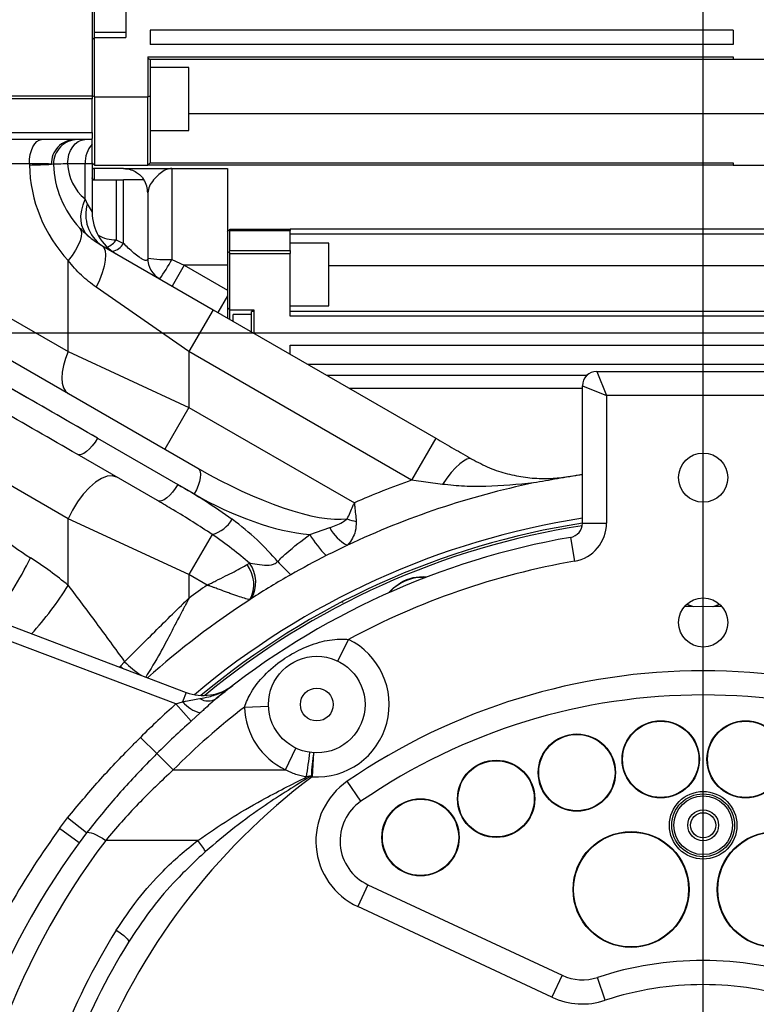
# Model space of a CAD drawing. Header units: millimetres. Extents: x -1 to 10933, y 0 to 7722.
# Tile 27 of 122: x 3507 to 3660, y 3539 to 3743. Entities that reach past the tile are written whole.
import ezdxf

# ---------------------------------------------------------------- set-up
doc = ezdxf.new("R2010")
doc.units = ezdxf.units.MM
doc.header["$LTSCALE"] = 13
doc.header["$PDSIZE"] = -1
doc.dimstyles.new('efort-st-1', dxfattribs={"dimtxt": 100, "dimasz": 100, "dimexe": 1.25, "dimexo": 0.625, "dimtad": 1, "dimdec": 0, "dimdsep": 46, "dimtxsty": 'Standard', "dimcen": 2.5, "dimclrd": 3, "dimclre": 3, "dimadec": 0, "dimazin": 0, "dimtfac": 1, "dimtmove": 0, "dimatfit": 3, "dimfxl": 1, "dimarcsym": 0})

# ---------------------------------------------------------------- blocks, each defined once
blk = doc.blocks.new('SW_CENTERMARKSYMBOL_1')
at = {"color": 0, "linetype": 'Continuous', "lineweight": 18}
for p, q in [((0, 5), (0, 67.5)), ((0, 0), (0, 2.5)), ((-5, 0), (-67.5, 0)), ((0, 0), (-2.5, 0)), ((0, 0), (0, -2.5)), ((0, 0), (2.5, 0)), ((5, 0), (67.5, 0)), ((0, -5), (0, -67.5))]:
    blk.add_line(p, q, dxfattribs=at)
blk = doc.blocks.new('*D141')
at = {"color": 3, "lineweight": -2}
for p, q in [((3648.18, 5105.23), (671.21, 5105.23)), ((672.46, 5005.23), (672.46, 1623.93)), ((3576.39, 1523.93), (671.21, 1523.93))]:
    blk.add_line(p, q, dxfattribs=at)
at = {"color": 3}
for points in [[(689.13, 5005.23), (655.8, 5005.23), (672.46, 5105.23)], [(655.8, 1623.93), (689.13, 1623.93), (672.46, 1523.93)]]:
    blk.add_solid(points, dxfattribs=at)
at = {"layer": 'Defpoints', "color": 0}
for p in [(3648.81, 5105.23), (672.46, 1523.93), (3577.02, 1523.93)]:
    blk.add_point(p, dxfattribs=at)
at = {"color": 0, "insert": (621.84, 3343.53), "char_height": 100, "attachment_point": 5, "rotation": 90}
blk.add_mtext('3581', dxfattribs=at)
blk = doc.blocks.new('*D142')
at = {"color": 3, "lineweight": -2}
for p, q in [((3648.18, 5105.23), (470.47, 5105.23)), ((471.72, 892.9), (471.72, 5005.23)), ((2387.63, 792.9), (470.47, 792.9))]:
    blk.add_line(p, q, dxfattribs=at)
at = {"color": 3}
for points in [[(488.39, 5005.23), (455.06, 5005.23), (471.72, 5105.23)], [(455.06, 892.9), (488.39, 892.9), (471.72, 792.9)]]:
    blk.add_solid(points, dxfattribs=at)
at = {"layer": 'Defpoints', "color": 0}
for p in [(471.72, 5105.23), (3648.81, 5105.23), (2388.26, 792.9)]:
    blk.add_point(p, dxfattribs=at)
at = {"color": 0, "insert": (421.1, 2938.83), "char_height": 100, "attachment_point": 5, "rotation": 90}
blk.add_mtext('4312', dxfattribs=at)
blk = doc.blocks.new('*D147')
at = {"color": 3, "lineweight": -2}
for p, q in [((5389.67, 3777.93), (5389.67, 4090.22)), ((3303.02, 3677.93), (5390.92, 3677.93)), ((5389.67, 3477.93), (5389.67, 3677.93)), ((3649.43, 3477.93), (5390.92, 3477.93)), ((5389.67, 3377.93), (5389.67, 3277.93))]:
    blk.add_line(p, q, dxfattribs=at)
at = {"color": 3}
for points in [[(5373.01, 3777.93), (5406.34, 3777.93), (5389.67, 3677.93)], [(5406.34, 3377.93), (5373.01, 3377.93), (5389.67, 3477.93)]]:
    blk.add_solid(points, dxfattribs=at)
at = {"layer": 'Defpoints', "color": 0}
for p in [(3302.4, 3677.93), (5389.67, 3677.93), (3648.81, 3477.93)]:
    blk.add_point(p, dxfattribs=at)
at = {"color": 0, "insert": (5339.05, 3989.59), "char_height": 100, "attachment_point": 5, "rotation": 90}
blk.add_mtext('200', dxfattribs=at)
blk = doc.blocks.new('*D148')
at = {"color": 3, "lineweight": -2}
for p, q in [((4973.73, 3947.93), (4973.73, 4248.79)), ((3522.93, 3847.93), (4974.98, 3847.93)), ((4973.73, 3677.93), (4973.73, 3847.93)), ((3303.02, 3677.93), (4974.98, 3677.93)), ((4973.73, 3577.93), (4973.73, 3477.93))]:
    blk.add_line(p, q, dxfattribs=at)
at = {"color": 3}
for points in [[(4957.07, 3947.93), (4990.4, 3947.93), (4973.73, 3847.93)], [(4990.4, 3577.93), (4957.07, 3577.93), (4973.73, 3677.93)]]:
    blk.add_solid(points, dxfattribs=at)
at = {"layer": 'Defpoints', "color": 0}
for p in [(3522.31, 3847.93), (4973.73, 3847.93), (3302.4, 3677.93)]:
    blk.add_point(p, dxfattribs=at)
at = {"color": 0, "insert": (4923.11, 4152.64), "char_height": 100, "attachment_point": 5, "rotation": 90}
blk.add_mtext('170', dxfattribs=at)
blk = doc.blocks.new('*D152')
at = {"color": 3, "lineweight": -2}
for p, q in [((3648.81, 3478.56), (3648.81, 4261.68)), ((3853.81, 4260.43), (3748.81, 4260.43)), ((3953.81, 1527.38), (3953.81, 4261.68))]:
    blk.add_line(p, q, dxfattribs=at)
at = {"color": 3}
for points in [[(3748.81, 4277.1), (3748.81, 4243.77), (3648.81, 4260.43)], [(3853.81, 4243.77), (3853.81, 4277.1), (3953.81, 4260.43)]]:
    blk.add_solid(points, dxfattribs=at)
at = {"layer": 'Defpoints', "color": 0}
for p in [(3648.81, 4260.43), (3648.81, 3477.93), (3953.81, 1526.76)]:
    blk.add_point(p, dxfattribs=at)
at = {"color": 0, "insert": (3801.31, 4311.06), "char_height": 100, "attachment_point": 5}
blk.add_mtext('305', dxfattribs=at)
blk = doc.blocks.new('*D153')
at = {"color": 3, "lineweight": -2}
for p, q in [((2033.81, 3678.56), (2033.81, 4263.65)), ((3548.81, 4262.4), (2133.81, 4262.4)), ((3648.81, 3478.56), (3648.81, 4263.65))]:
    blk.add_line(p, q, dxfattribs=at)
at = {"color": 3}
for points in [[(2133.81, 4279.07), (2133.81, 4245.73), (2033.81, 4262.4)], [(3548.81, 4245.73), (3548.81, 4279.07), (3648.81, 4262.4)]]:
    blk.add_solid(points, dxfattribs=at)
at = {"layer": 'Defpoints', "color": 0}
for p in [(2033.81, 4262.4), (2033.81, 3677.93), (3648.81, 3477.93)]:
    blk.add_point(p, dxfattribs=at)
at = {"color": 0, "insert": (2841.31, 4313.03), "char_height": 100, "attachment_point": 5}
blk.add_mtext('1615', dxfattribs=at)

msp = doc.modelspace()

# ---------------------------------------------------------------- linework, layer by layer
at = {"color": 7, "linetype": 'Continuous', "lineweight": 25}
for p, q in [((3522.31, 3833.26), (3522.31, 3726.93)), ((3522.81, 3740.11), (3522.81, 3750.11)), ((3529.31, 3751.11), (3529.31, 3739.11)), ((3529.31, 3740.11), (3522.81, 3740.11)), ((3655.01, 3740.61), (3534.31, 3740.61)), ((3534.31, 3740.61), (3534.31, 3737.61)), ((3655.01, 3740.61), (3655.01, 3737.61)), ((3522.81, 3739.11), (3522.31, 3738.61)), ((3522.81, 3726.81), (3522.81, 3739.11)), ((3522.81, 3739.11), (3529.31, 3739.11)), ((3655.01, 3737.61), (3534.31, 3737.61)), ((3533.81, 3735.11), (3533.81, 3726.81)), ((3533.81, 3735.11), (3655.01, 3735.11)), ((3534.31, 3734.61), (3534.31, 3726.98)), ((3534.31, 3734.61), (3655.01, 3734.61)), ((3655.01, 3735.11), (3655.01, 3734.61)), ((3655.01, 3734.61), (3665.01, 3734.61)), ((3542.31, 3732.85), (3534.31, 3732.85)), ((3542.31, 3726.38), (3542.31, 3732.85)), ((3522.31, 3726.93), (3423.81, 3726.93)), ((3522.31, 3726.35), (3502.66, 3726.35)), ((3522.81, 3726.81), (3522.31, 3726.98)), ((3522.31, 3726.93), (3522.31, 3726.35)), ((3522.31, 3719.4), (3522.31, 3726.35)), ((3522.81, 3726.81), (3533.81, 3726.81)), ((3533.81, 3726.81), (3534.31, 3726.98)), ((3534.31, 3726.98), (3534.31, 3713.11)), ((3542.31, 3719.85), (3542.31, 3726.38)), ((3534.31, 3719.85), (3542.31, 3719.85)), ((3505.31, 3719.4), (3522.31, 3719.4)), ((3522.31, 3717.93), (3505.31, 3717.93)), ((3522.31, 3719.4), (3522.31, 3718.19)), ((3522.31, 3713.11), (3522.31, 3718.19)), ((3509.31, 3712.93), (3502.81, 3712.93)), ((3514.31, 3712.8), (3513.89, 3712.85)), ((3520.85, 3712.93), (3517.24, 3712.93)), ((3520.85, 3705.63), (3520.85, 3712.93)), ((3522.31, 3712.93), (3520.85, 3712.93)), ((3522.81, 3712.61), (3522.31, 3713.11)), ((3522.31, 3712.93), (3522.31, 3709.71)), ((3528.81, 3711.93), (3522.71, 3711.93)), ((3522.81, 3712.61), (3533.81, 3712.61)), ((3533.81, 3712.61), (3534.31, 3713.11)), ((3655.01, 3712.61), (3533.81, 3712.61)), ((3534.31, 3713.11), (3655.01, 3713.11)), ((3538.81, 3711.93), (3538.81, 3693.11)), ((3538.81, 3711.93), (3550.31, 3711.93)), ((3550.31, 3711.93), (3550.31, 3691.93)), ((3655.01, 3713.11), (3655.01, 3712.61)), ((3655.01, 3712.61), (3665.01, 3712.61)), ((3522.31, 3709.71), (3522.31, 3702.93)), ((3527.31, 3709.61), (3527.31, 3697.18)), ((3527.31, 3709.61), (3528.81, 3709.61)), ((3528.81, 3696.43), (3528.81, 3709.61)), ((3520.85, 3705.63), (3521.31, 3704.67)), ((3533.81, 3706.93), (3533.81, 3693.41)), ((3521.31, 3704.67), (3522.31, 3702.93)), ((3550.81, 3699.36), (3563.31, 3699.36)), ((3550.81, 3695), (3550.81, 3699.1)), ((3550.81, 3699.1), (3563.31, 3699.1)), ((3563.31, 3699.36), (3563.31, 3699.1)), ((3746.81, 3699.36), (3563.31, 3699.36)), ((3563.31, 3695), (3563.31, 3699.1)), ((3476.81, 3697.45), (3517.36, 3674.03)), ((3527.31, 3697.18), (3528.81, 3696.43)), ((3746.81, 3698.36), (3563.31, 3698.36)), ((3524.31, 3696.01), (3547.36, 3682.69)), ((3571.31, 3696.52), (3563.31, 3696.52)), ((3571.31, 3685.63), (3571.31, 3696.52)), ((3538.81, 3693.11), (3541.36, 3691.93)), ((3550.81, 3695), (3563.31, 3695)), ((3550.81, 3682.66), (3550.81, 3694.32)), ((3550.81, 3694.32), (3563.31, 3694.32)), ((3563.31, 3695), (3563.31, 3694.32)), ((3563.31, 3681.36), (3563.31, 3694.32)), ((3517.36, 3674.03), (3517.36, 3692.87)), ((3541.36, 3691.93), (3538.86, 3687.6)), ((3541.36, 3691.93), (3550.31, 3686.77)), ((3550.31, 3691.93), (3541.36, 3691.93)), ((3550.31, 3691.93), (3550.31, 3686.77)), ((3475.81, 3689.36), (3544.19, 3649.88)), ((3542.36, 3674.03), (3523.15, 3687.35)), ((3550.31, 3685.61), (3548.31, 3682.15)), ((3550.31, 3686.77), (3550.31, 3685.61)), ((3571.31, 3683.52), (3571.31, 3685.63)), ((3523.42, 3656.1), (3475.5, 3683.77)), ((3550.31, 3683.16), (3550.81, 3682.66)), ((3563.31, 3683.52), (3571.31, 3683.52)), ((3547.36, 3682.69), (3542.36, 3674.03)), ((3547.36, 3682.69), (3593.45, 3656.08)), ((3550.81, 3682.66), (3555.81, 3682.66)), ((3555.31, 3681.75), (3551.49, 3681.75)), ((3551.49, 3680.31), (3551.49, 3681.75)), ((3555.31, 3678.11), (3555.31, 3682.36)), ((3555.81, 3682.36), (3555.31, 3682.36)), ((3555.81, 3682.66), (3555.81, 3677.82)), ((3746.81, 3682.36), (3563.31, 3682.36)), ((3746.81, 3681.36), (3563.31, 3681.36)), ((3563.31, 3675.36), (3746.81, 3675.35)), ((3563.31, 3673.49), (3563.31, 3675.36)), ((3517.36, 3674.03), (3542.36, 3662.49)), ((3542.36, 3674.03), (3542.36, 3662.49)), ((3588.45, 3647.42), (3542.36, 3674.03)), ((3746.81, 3671.35), (3566.99, 3671.36)), ((3570.8, 3669.16), (3624.83, 3669.16)), ((3626.81, 3669.93), (3628.81, 3664.93)), ((3626.81, 3669.93), (3670.81, 3669.93)), ((3623.81, 3638.51), (3623.81, 3666.93)), ((3623.81, 3666.93), (3628.81, 3664.93)), ((3623.81, 3666.36), (3575.65, 3666.36)), ((3628.81, 3664.93), (3628.81, 3638.51)), ((3668.81, 3664.93), (3628.81, 3664.93)), ((3517.36, 3639.39), (3476.81, 3662.81)), ((3542.36, 3662.49), (3537.36, 3653.83)), ((3542.36, 3662.49), (3576.6, 3642.72)), ((3523.42, 3656.1), (3540.04, 3646.51)), ((3593.45, 3656.08), (3588.45, 3647.42)), ((3535.81, 3643.18), (3519.19, 3652.77)), ((3543.42, 3644.55), (3540.04, 3646.51)), ((3594.84, 3646.54), (3588.45, 3647.42)), ((3517.36, 3625.61), (3517.36, 3639.39)), ((3542.36, 3627.85), (3517.36, 3639.39)), ((3623.81, 3638.51), (3628.81, 3638.51)), ((3547.17, 3636.17), (3542.36, 3627.85)), ((3567.35, 3636.14), (3571.49, 3637.57)), ((3621.32, 3635.55), (3622.18, 3630.63)), ((3554.37, 3629.93), (3554.89, 3630.21)), ((3546.13, 3625.67), (3542.36, 3627.85)), ((3542.36, 3627.85), (3542.36, 3622.98)), ((3486.66, 3624.31), (3541.79, 3603.45)), ((3574.28, 3622.16), (3573.95, 3622.16)), ((3652.31, 3621.64), (3651.2, 3621.26)), ((3539.65, 3601.05), (3485.6, 3621.51)), ((3573.18, 3609.93), (3575.36, 3614.43)), ((3528.15, 3608.9), (3529.03, 3609.8)), ((3541.79, 3603.45), (3541.04, 3601.47)), ((3539.65, 3601.05), (3541.04, 3601.47)), ((3542.82, 3597.48), (3539.65, 3601.05)), ((3544.7, 3599.19), (3542.82, 3597.48)), ((3553.82, 3600.41), (3558.82, 3600.59)), ((3535.7, 3590.77), (3532.32, 3594.14)), ((3562.34, 3587.4), (3564.5, 3591.91)), ((3535.7, 3590.77), (3539.07, 3587.4)), ((3568.17, 3590.95), (3567.85, 3585.96)), ((3539.07, 3587.4), (3562.34, 3587.4)), ((3567.85, 3585.96), (3567.69, 3586.18)), ((3577.96, 3580.92), (3575.13, 3585.04)), ((3515.58, 3575.27), (3517.23, 3577.46)), ((3521.17, 3574.39), (3517.23, 3577.46)), ((3519.61, 3572.32), (3515.58, 3575.27)), ((3521.17, 3574.39), (3519.61, 3572.32)), ((3544.2, 3572.79), (3525.11, 3572.79)), ((3579.4, 3563.61), (3577.29, 3559.08)), ((3579.4, 3563.61), (3619.6, 3544.87)), ((3617.49, 3540.34), (3577.29, 3559.08)), ((3619.6, 3544.87), (3617.49, 3540.34)), ((3628.51, 3539.68), (3626.95, 3544.43))]:
    msp.add_line(p, q, dxfattribs=at)
at = {"color": 8, "linetype": 'Continuous', "lineweight": 25}
for p, q in [((3542.31, 3723.31), (3665.01, 3723.31)), ((3571.31, 3691.86), (3746.81, 3691.86)), ((3527.94, 3608.69), (3528.15, 3608.9)), ((3528.61, 3608.44), (3528.15, 3608.9))]:
    msp.add_line(p, q, dxfattribs=at)
at = {"color": 7, "linetype": 'Continuous', "lineweight": 25, "flags": 128}
for points in [[(3522.81, 3739.11), (3522.81, 3739.32), (3522.81, 3739.92), (3522.81, 3740.11)], [(3509.31, 3712.93), (3509.36, 3713.91), (3509.5, 3714.85), (3509.73, 3715.71), (3510.04, 3716.47), (3510.42, 3717.09), (3510.85, 3717.55), (3511.32, 3717.84), (3511.81, 3717.93)], [(3517.24, 3712.93), (3517.31, 3713.91), (3517.51, 3714.85), (3517.84, 3715.71), (3518.28, 3716.47), (3518.81, 3717.09), (3519.42, 3717.55), (3520.09, 3717.84), (3520.78, 3717.93)], [(3522.31, 3709.71), (3522.31, 3709.71)], [(3521.53, 3697.94), (3520.94, 3698.55), (3520.49, 3699.29), (3520.18, 3700.15), (3520.02, 3701.12), (3520, 3702.17), (3520.14, 3703.29), (3520.42, 3704.45), (3520.85, 3705.63)], [(3519.68, 3699.69), (3519.97, 3699.21), (3520.09, 3698.59), (3520.04, 3697.85), (3519.82, 3696.99), (3519.43, 3696.05), (3518.88, 3695.03), (3518.19, 3693.96), (3517.36, 3692.87)], [(3524.31, 3696.01), (3524.73, 3695.59), (3525, 3694.93), (3525.1, 3694.04), (3525.03, 3692.95), (3524.79, 3691.7), (3524.39, 3690.33), (3523.84, 3688.86), (3523.15, 3687.35)], [(3550.81, 3680.7), (3550.81, 3680.89), (3550.81, 3681.84), (3550.81, 3682.45), (3550.81, 3682.66)], [(3517.36, 3674.03), (3516.8, 3672.57), (3516.38, 3671.14), (3516.13, 3669.79), (3516.04, 3668.56), (3516.13, 3667.47), (3516.38, 3666.56), (3516.8, 3665.86), (3517.36, 3665.37)], [(3523.42, 3656.1), (3522.9, 3655.28), (3522.33, 3654.52), (3521.74, 3653.87), (3521.15, 3653.33), (3520.57, 3652.95), (3520.04, 3652.72), (3519.58, 3652.66), (3519.19, 3652.77)], [(3600.93, 3651.77), (3600.47, 3651.87), (3599.89, 3651.74), (3599.19, 3651.37), (3598.41, 3650.78), (3597.56, 3649.97), (3596.66, 3648.98), (3595.75, 3647.82), (3594.84, 3646.54)], [(3527.36, 3648.05), (3526.48, 3648.33), (3525.43, 3648.23), (3524.26, 3647.78), (3523, 3646.98), (3521.73, 3645.87), (3520.47, 3644.5), (3519.3, 3642.92), (3518.25, 3641.19), (3517.36, 3639.39)], [(3544.19, 3649.88), (3544.48, 3649.61), (3544.66, 3649.17), (3544.73, 3648.6), (3544.68, 3647.91), (3544.52, 3647.13), (3544.25, 3646.29), (3543.88, 3645.42), (3543.42, 3644.55)], [(3540.04, 3646.51), (3539.52, 3645.68), (3538.95, 3644.93), (3538.36, 3644.27), (3537.76, 3643.74), (3537.19, 3643.35), (3536.66, 3643.13), (3536.19, 3643.07), (3535.81, 3643.18)], [(3583.69, 3624.08), (3584.67, 3625.09), (3586.14, 3626.16)], [(3646.42, 3621.26), (3645.5, 3621.56), (3645.31, 3621.64)], [(3644.91, 3621.22), (3648.37, 3621.28), (3652.71, 3621.22)], [(3521.17, 3574.39), (3521.38, 3574.48), (3521.7, 3574.47), (3522.11, 3574.38), (3522.6, 3574.21), (3523.17, 3573.95), (3523.78, 3573.63), (3524.44, 3573.23), (3525.11, 3572.79)], [(3527.28, 3554.18), (3527.84, 3553.84), (3528.36, 3553.48), (3528.84, 3553.12), (3529.24, 3552.76), (3529.56, 3552.43), (3529.77, 3552.13), (3529.86, 3551.89), (3529.83, 3551.72)]]:
    msp.add_lwpolyline(points, dxfattribs=at)
at = {"color": 8, "linetype": 'Continuous', "lineweight": 25, "flags": 128}
for points in [[(3586.19, 3626.07), (3584.73, 3625.02), (3583.9, 3624.18)], [(3645.39, 3621.72), (3645.54, 3621.65), (3646.8, 3621.26)], [(3650.82, 3621.26), (3650.86, 3621.27), (3652.23, 3621.72)]]:
    msp.add_lwpolyline(points, dxfattribs=at)
at = {"color": 7, "linetype": 'Continuous', "lineweight": 25}
for centre, radius in [((3648.81, 3647.93), 5.1), ((3648.81, 3617.93), 5.1), ((3568.81, 3600.93), 10), ((3568.81, 3600.93), 3.4), ((3640.02, 3589.59), 8), ((3640.02, 3589.59), 7.9), ((3657.6, 3589.59), 8), ((3657.6, 3589.59), 7.9), ((3622.66, 3586.84), 8), ((3622.66, 3586.84), 7.9), ((3605.95, 3581.41), 8), ((3605.95, 3581.41), 7.9), ((3648.81, 3575.93), 7), ((3590.29, 3573.43), 8), ((3590.29, 3573.43), 7.9), ((3648.81, 3575.93), 6.5), ((3648.81, 3575.93), 6.07), ((3648.81, 3575.93), 3.2), ((3648.81, 3575.93), 2.6), ((3633.88, 3562.63), 12), ((3633.88, 3562.63), 11.9), ((3663.74, 3562.63), 12), ((3663.74, 3562.63), 11.9)]:
    msp.add_circle(centre, radius, dxfattribs=at)
at = {"color": 0, "linetype": 'Continuous', "lineweight": 18}
msp.add_arc((3648.81, 2197.93), 2907.3, 30, 170, dxfattribs=at)
at = {"linetype": 'Continuous', "lineweight": 18}
msp.add_arc((4757.32, 2837.93), 1627.34, 22.94049, 195.94049, dxfattribs=at)
at = {"color": 7, "linetype": 'Continuous', "lineweight": 25}
for centre, radius, start, end in [((3518.79, 3713.03), 4.9, 91.278, 182.1587), ((3519.31, 3712.93), 5, 90, 181.5073), ((3526.69, 3713.11), 5.85, 138.5035, 181.7594), ((3522.31, 3712.96), 13, 180.1061, 181.2487), ((3505.09, 3885.41), 172.79, 271.4008, 272.9207), ((3539.31, 3713.33), 30, 181.2487, 222.999), ((3534.31, 3713.33), 20, 181.5073, 222.999), ((3527.23, 3713.33), 10, 182.2612, 230.2864), ((3528.81, 3706.93), 5, 0, 32.4118), ((3528.81, 3702.41), 7.83, 163.2842, 234.8983), ((3532.31, 3702.93), 10, 180.0759, 240), ((3538.81, 3693.41), 5, 180, 240), ((3537.56, 3714.54), 21.46, 259.9255, 273.3273), ((3503.96, 3711.91), 39.59, 324.784, 331.6579), ((3626.81, 3666.93), 3, 90, 180), ((3648.81, 3477.93), 172.5, 101.7404, 115.279), ((3648.81, 3477.93), 179.92, 109.6006, 113.6633), ((3648.81, 3477.93), 163.5, 98.7953, 130.11), ((3648.81, 3477.93), 162.5, 98.8499, 129.7784), ((3648.81, 3477.93), 162, 98.894, 129.5698), ((3545.35, 3642.85), 6.92, 285.3107, 329.5222), ((3579.87, 3652.14), 13.61, 249.6096, 257.7229), ((3620.81, 3638.51), 3, 279.8913, 0), ((3620.81, 3638.51), 8, 279.8913, 0), ((3587.42, 3648.42), 23.54, 211.4718, 225.0141), ((3579.33, 3641.76), 8.89, 208.1088, 241.9286), ((3648.81, 3477.93), 160, 99.8913, 129.052), ((3648.81, 3477.93), 172.5, 115.279, 116.8933), ((3448.7, 3660.99), 67.7, 321.2057, 334.0139), ((3549.16, 3625.86), 6.61, 331.0142, 37.9635), ((3549.51, 3626.27), 6.68, 329.2207, 36.2385), ((3591.86, 3658.77), 42.01, 222.1664, 227.4418), ((3648.81, 3477.93), 172.5, 116.8933, 119.6621), ((3648.81, 3477.93), 155, 99.8913, 118.2849), ((3648.81, 3477.93), 172.5, 119.6621, 122.8487), ((3648.81, 3477.93), 179.92, 124.7996, 126.2732), ((3590.64, 3618.36), 9, 84.4668, 119.987), ((3648.81, 3477.93), 172.5, 122.9669, 131.8226), ((3648.81, 3477.93), 172.5, 122.8487, 122.9669), ((3568.81, 3600.93), 15, 266.3342, 64.0993), ((3648.81, 3477.93), 130, 55.4743, 124.5257), ((3545.32, 3612.81), 10, 249.2726, 307.4981), ((3546.82, 3606.67), 7.77, 221.9645, 254.1902), ((3546.29, 3604.84), 3.16, 237.4407, 302.9218), ((3648.81, 3477.93), 125, 55.4743, 124.5257), ((3648.81, 3477.93), 164.54, 131.5595, 135.0698), ((3648.81, 3477.93), 155, 127.7955, 135.0698), ((3568.81, 3600.93), 15, 181.9811, 244.4411), ((3648.81, 3477.93), 159.77, 131.5595, 135.0698), ((3255.37, 3631.55), 314.65, 351.6651, 352.6019), ((3601.99, 3585.15), 34.31, 170.2588, 178.2816), ((3648.81, 3477.93), 135, 126.8482, 158.9605), ((3583.63, 3572.68), 15, 124.5257, 245), ((3583.63, 3572.68), 10, 124.5257, 245), ((3648.81, 3477.93), 165, 143.8502, 156.9017), ((3648.81, 3479.39), 155, 142.9464, 178.5675), ((3533.65, 3563.87), 13.81, 28.7039, 40.2271), ((3648.81, 3477.93), 160, 143.8502, 178.5675), ((3648.81, 3478.81), 143, 148.1937, 158.9605), ((3648.81, 3477.93), 140, 148.1937, 158.9605), ((3648.81, 3477.93), 70, 71.8051, 108.1949), ((3623.83, 3553.93), 10, 245, 288.1949), ((3648.81, 3477.93), 65, 71.8051, 108.1949), ((3623.83, 3553.93), 15, 245, 288.1949)]:
    msp.add_arc(centre, radius, start, end, dxfattribs=at)
at = {"color": 8, "linetype": 'Continuous', "lineweight": 25}
for centre, radius, start, end in [((3527.09, 3704.07), 6.89, 238.6256, 271.8035), ((3523.63, 3699.89), 4.57, 293.0803, 323.6801), ((3525.77, 3698.25), 3.54, 282.111, 329.0554), ((3590.64, 3618.36), 8.9, 85.7851, 119.987), ((3456.39, 3663.84), 71.97, 317.8771, 327.9109), ((3545, 3625.67), 22.51, 224.8265, 236.0357)]:
    msp.add_arc(centre, radius, start, end, dxfattribs=at)
at = {"color": 7, "linetype": 'Continuous', "lineweight": 25}
for centre, major_axis, ratio, start_param, end_param in [((3515.92, 3643.11), (228.23, -131.77), 0.056918, 1.570796, 1.716898), ((3514.19, 3644.11), (226.29, -130.65), 0.03827, 1.570796, 1.716898), ((3549.19, 3658.54), (29.77, -17.19), 0.290909, 4.712389, 5.912448), ((3550.92, 3657.54), (29.77, -17.19), 0.436364, 4.712389, 5.523625), ((3600.01, 3677.93), (121.24, 0), 0.57735, 3.694081, 3.870123), ((3535.92, 3631.56), (29.77, -17.19), 0.436364, 0.877535, 1.292712), ((3534.19, 3632.56), (29.77, -17.19), 0.290909, 0.981678, 1.292712), ((3432.01, 3591.38), (103.92, 0), 0.57735, 0.606993, 0.72853)]:
    msp.add_ellipse(centre, major_axis=major_axis, ratio=ratio, start_param=start_param, end_param=end_param, dxfattribs=at)
for points, knots in [([(3533.81, 3735.11), (3533.81, 3735.08), (3533.82, 3735.01), (3533.85, 3734.92), (3533.89, 3734.83), (3533.98, 3734.73), (3534.12, 3734.63), (3534.24, 3734.62), (3534.31, 3734.61)], [0, 0, 0, 0, 0.103421, 0.21166, 0.325124, 0.448871, 0.712371, 1, 1, 1, 1]), ([(3513.89, 3712.85), (3513.51, 3712.88), (3512.73, 3712.94), (3510.93, 3712.93), (3509.68, 3712.93), (3509.31, 3712.93)], [0, 0, 0, 0, 0.409724, 0.827459, 1, 1, 1, 1]), ([(3517.24, 3712.93), (3517.11, 3712.93), (3516.21, 3712.89), (3515.16, 3712.85), (3514.43, 3712.82), (3514.35, 3712.81), (3514.31, 3712.8)], [0, 0, 0, 0, 0.071384, 0.499708, 0.745004, 1, 1, 1, 1]), ([(3522.31, 3712.33), (3522.31, 3712.29), (3522.32, 3712.2), (3522.39, 3712.09), (3522.47, 3712.01), (3522.54, 3711.97), (3522.62, 3711.94), (3522.68, 3711.93), (3522.71, 3711.93)], [0, 0, 0, 0, 0.249519, 0.498741, 0.637757, 0.766084, 0.88593, 1, 1, 1, 1]), ([(3528.81, 3711.93), (3529.32, 3711.89), (3530.28, 3711.8), (3531.46, 3711.22), (3532.29, 3710.56), (3532.78, 3709.99), (3533, 3709.66), (3533.02, 3709.63), (3533.03, 3709.61)], [0, 0, 0, 0, 0.2334532, 0.4401242, 0.5991964, 0.7592812, 0.8971332, 1, 1, 1, 1]), ([(3528.81, 3711.93), (3528.85, 3711.93), (3528.93, 3711.93), (3529.65, 3711.93), (3531.06, 3711.93), (3533.32, 3711.93), (3535.96, 3711.93), (3537.85, 3711.93), (3538.8, 3711.93), (3538.81, 3711.93)], [0, 0, 0, 0, 0.111031, 0.22217, 0.413833, 0.606017, 0.80239, 0.998926, 1, 1, 1, 1]), ([(3538.81, 3711.93), (3538.81, 3711.93), (3538.79, 3711.93), (3538.75, 3711.93), (3538.6, 3711.93), (3538.07, 3711.88), (3537.2, 3711.57), (3536.07, 3710.77), (3535.01, 3709.63), (3534.08, 3708.29), (3533.9, 3707.38), (3533.81, 3706.93)], [0, 0, 0, 0, 0.001341, 0.005841, 0.020975, 0.075132, 0.257531, 0.441884, 0.628921, 0.816912, 1, 1, 1, 1]), ([(3522.71, 3709.61), (3522.66, 3709.62), (3522.58, 3709.63), (3522.49, 3709.68), (3522.42, 3709.73), (3522.37, 3709.79), (3522.32, 3709.88), (3522.31, 3709.96), (3522.31, 3710.01)], [0, 0, 0, 0, 0.239457, 0.368361, 0.5, 0.631639, 0.760543, 1, 1, 1, 1]), ([(3522.31, 3709.71), (3522.31, 3709.71), (3522.31, 3709.71), (3522.31, 3709.71), (3522.31, 3709.71), (3522.31, 3709.71), (3522.31, 3709.71), (3522.31, 3709.71), (3522.31, 3709.71), (3522.31, 3709.71), (3522.31, 3709.71), (3522.31, 3709.71), (3522.31, 3709.71), (3522.31, 3709.71), (3522.31, 3709.71)], [0, 0, 0, 0, 0.321973, 0.539486, 0.686601, 0.786303, 0.854086, 0.900396, 0.932273, 0.960932, 0.978893, 0.98829, 0.996107, 1, 1, 1, 1]), ([(3522.41, 3709.61), (3522.4, 3709.61), (3522.37, 3709.62), (3522.32, 3709.65), (3522.31, 3709.69), (3522.31, 3709.71)], [0, 0, 0, 0, 0.122469, 0.612696, 1, 1, 1, 1]), ([(3522.41, 3709.61), (3522.54, 3709.61), (3522.79, 3709.61), (3523.65, 3709.61), (3524.65, 3709.61), (3525.73, 3709.61), (3526.46, 3709.61), (3527.02, 3709.61), (3527.27, 3709.61), (3527.31, 3709.61)], [0, 0, 0, 0, 0.23565, 0.476222, 0.746168, 0.837332, 0.929172, 0.989905, 1, 1, 1, 1]), ([(3533.03, 3709.61), (3533.03, 3709.61), (3533.02, 3709.61), (3532.85, 3709.61), (3532.3, 3709.61), (3531.42, 3709.61), (3530.6, 3709.61), (3529.83, 3709.61), (3529.23, 3709.61), (3528.9, 3709.61), (3528.81, 3709.61)], [0, 0, 0, 0, 0.06808, 0.344631, 0.6206, 0.770156, 0.868252, 0.92757, 0.981522, 1, 1, 1, 1]), ([(3519.68, 3699.69), (3520.37, 3699), (3521.76, 3697.61), (3523.45, 3696.54), (3524.31, 3696.01)], [0, 0, 0, 0, 0.4958337, 1, 1, 1, 1]), ([(3550.31, 3698.86), (3550.39, 3698.94), (3550.53, 3699.09), (3550.68, 3699.23), (3550.74, 3699.29)], [0, 0, 0, 0, 0.559492, 1, 1, 1, 1]), ([(3550.74, 3699.29), (3550.76, 3699.31), (3550.8, 3699.35), (3550.81, 3699.36), (3550.81, 3699.36)], [0, 0, 0, 0, 0.508044, 1, 1, 1, 1]), ([(3550.81, 3699.1), (3550.81, 3699.14), (3550.8, 3699.22), (3550.76, 3699.27), (3550.74, 3699.29)], [0, 0, 0, 0, 0.542841, 1, 1, 1, 1]), ([(3533.81, 3693.41), (3533.78, 3693.21), (3533.74, 3692.91), (3533.35, 3692.89), (3532.91, 3693.04), (3532.46, 3693.31), (3531.8, 3693.76), (3530.9, 3694.47), (3529.8, 3695.45), (3529.13, 3696.11), (3528.81, 3696.43)], [0, 0, 0, 0, 0.210821, 0.318494, 0.391593, 0.490237, 0.537079, 0.68028, 0.847708, 1, 1, 1, 1]), ([(3550.74, 3694.68), (3550.66, 3694.65), (3550.52, 3694.6), (3550.37, 3694.54), (3550.31, 3694.51)], [0, 0, 0, 0, 0.560524, 1, 1, 1, 1]), ([(3550.74, 3694.68), (3550.76, 3694.75), (3550.8, 3694.86), (3550.81, 3694.96), (3550.81, 3695)], [0, 0, 0, 0, 0.573471, 1, 1, 1, 1]), ([(3550.81, 3694.32), (3550.81, 3694.38), (3550.8, 3694.51), (3550.76, 3694.62), (3550.74, 3694.68)], [0, 0, 0, 0, 0.491956, 1, 1, 1, 1]), ([(3523.15, 3687.35), (3522.09, 3688.15), (3519.95, 3689.77), (3518.23, 3691.83), (3517.36, 3692.87)], [0, 0, 0, 0, 0.494674, 1, 1, 1, 1]), ([(3550.31, 3685.61), (3550.31, 3684.8), (3550.31, 3683.24), (3550.31, 3681.64), (3550.31, 3681.15), (3550.31, 3680.99)], [0, 0, 0, 0, 0.42771, 0.816333, 1, 1, 1, 1]), ([(3593.45, 3656.08), (3594.71, 3655.36), (3597.24, 3653.9), (3599.69, 3652.48), (3600.93, 3651.77)], [0, 0, 0, 0, 0.495159, 1, 1, 1, 1]), ([(3600.93, 3651.77), (3602.15, 3651.13), (3604.62, 3649.83), (3608.31, 3648.66), (3612.02, 3647.92), (3614.99, 3647.72), (3617.35, 3647.77), (3618.99, 3647.88), (3620.2, 3648.06), (3620.8, 3648.14)], [0, 0, 0, 0, 0.186303, 0.378736, 0.574589, 0.772545, 0.847873, 0.924304, 1, 1, 1, 1]), ([(3623.81, 3648.53), (3623.76, 3648.53), (3622.05, 3648.27), (3618.68, 3647.69), (3615.37, 3647.11), (3613.71, 3646.82)], [0, 0, 0, 0, 0.014778, 0.507395, 1, 1, 1, 1]), ([(3620.8, 3648.14), (3620.81, 3648.15), (3621.52, 3648.26), (3622.52, 3648.42), (3623.57, 3648.57), (3623.81, 3648.61)], [0, 0, 0, 0, 0.009812, 0.774244, 1, 1, 1, 1]), ([(3540.04, 3646.51), (3541.97, 3645.4), (3545.83, 3643.18), (3549.48, 3640.62), (3551.31, 3639.34)], [0, 0, 0, 0, 0.499455, 1, 1, 1, 1]), ([(3613.71, 3646.82), (3610.43, 3646.52), (3605.66, 3646.07), (3599.36, 3646.07), (3596.35, 3646.38), (3594.84, 3646.54)], [0, 0, 0, 0, 0.524503, 0.761495, 1, 1, 1, 1]), ([(3547.17, 3636.17), (3544.49, 3637.91), (3540.73, 3640.35), (3536.91, 3642.54), (3535.81, 3643.18)], [0, 0, 0, 0, 0.7111501, 1, 1, 1, 1]), ([(3575.13, 3639.39), (3575.52, 3640.26), (3576, 3641.35), (3576.5, 3642.49), (3576.6, 3642.71), (3576.6, 3642.72)], [0, 0, 0, 0, 0.803003, 0.994266, 1, 1, 1, 1]), ([(3576.6, 3642.72), (3576.6, 3642.72), (3576.62, 3642.45), (3576.76, 3641.12), (3576.88, 3639.86), (3576.98, 3638.85)], [0, 0, 0, 0, 0.004755, 0.196792, 1, 1, 1, 1]), ([(3571.49, 3637.57), (3572.39, 3637.89), (3573.69, 3638.34), (3574.8, 3639.14), (3575.13, 3639.39)], [0, 0, 0, 0, 0.698876, 1, 1, 1, 1]), ([(3576.98, 3638.85), (3576.95, 3638.15), (3576.91, 3636.88), (3576.23, 3635.34), (3575.61, 3634.43), (3575.21, 3633.99), (3575.15, 3633.91)], [0, 0, 0, 0, 0.348912, 0.640128, 0.94173, 1, 1, 1, 1]), ([(3560.72, 3630.57), (3561.31, 3631.15), (3563.4, 3633.16), (3565.7, 3634.89), (3567.35, 3636.14)], [0, 0, 0, 0, 0.285599, 1, 1, 1, 1]), ([(3546.13, 3625.67), (3546.14, 3625.67), (3546.15, 3625.68), (3546.19, 3625.7), (3546.26, 3625.73), (3546.39, 3625.8), (3546.64, 3625.93), (3547.16, 3626.18), (3548.3, 3626.75), (3549.9, 3627.54), (3551.72, 3628.46), (3553.24, 3629.25), (3554.02, 3629.72), (3554.37, 3629.93)], [0, 0, 0, 0, 0.001998, 0.005969, 0.011919, 0.023801, 0.047553, 0.095253, 0.193172, 0.419807, 0.62661, 0.833143, 1, 1, 1, 1]), ([(3554.89, 3630.21), (3555.09, 3630.2), (3555.89, 3630.13), (3557.46, 3629.83), (3559.08, 3629.7), (3560.11, 3630.07), (3560.51, 3630.37), (3560.67, 3630.52), (3560.72, 3630.57)], [0, 0, 0, 0, 0.110119, 0.445634, 0.757994, 0.891719, 0.967376, 1, 1, 1, 1]), ([(3554.94, 3622.66), (3554.6, 3622.74), (3553.9, 3622.92), (3552.48, 3623.38), (3551.24, 3623.82), (3549.97, 3624.28), (3548.92, 3624.66), (3547.84, 3625.05), (3547.2, 3625.28), (3546.81, 3625.43), (3546.56, 3625.52), (3546.4, 3625.57), (3546.3, 3625.61), (3546.24, 3625.63), (3546.2, 3625.65), (3546.17, 3625.66), (3546.16, 3625.66), (3546.14, 3625.67), (3546.14, 3625.67), (3546.13, 3625.67)], [0, 0, 0, 0, 0.173238, 0.352322, 0.531616, 0.587237, 0.754324, 0.847245, 0.903702, 0.938974, 0.961244, 0.975364, 0.984334, 0.990036, 0.993662, 0.995968, 0.997921, 0.998337, 1, 1, 1, 1]), ([(3517.36, 3625.61), (3519.29, 3623.03), (3523.14, 3617.87), (3527.06, 3612.49), (3529.03, 3609.8)], [0, 0, 0, 0, 0.498051, 1, 1, 1, 1]), ([(3529.03, 3609.8), (3530.5, 3611.26), (3534.39, 3615.13), (3538.44, 3619.21), (3541.4, 3622.07), (3541.92, 3622.55), (3542.3, 3622.92), (3542.35, 3622.97), (3542.36, 3622.98)], [0, 0, 0, 0, 0.335099, 0.884472, 0.914529, 0.989655, 0.997185, 1, 1, 1, 1]), ([(3542.36, 3622.98), (3542.36, 3622.97), (3542.32, 3622.89), (3542.26, 3622.79), (3542.2, 3622.67), (3542.14, 3622.56), (3542.06, 3622.4), (3541.95, 3622.19), (3541.79, 3621.9), (3541.58, 3621.49), (3541.28, 3620.93), (3540.88, 3620.15), (3540.3, 3619.05), (3539.48, 3617.45), (3538.16, 3614.93), (3536.13, 3611.05), (3534.38, 3608.19), (3533.34, 3606.49)], [0, 0, 0, 0, 0.002723, 0.01271, 0.017384, 0.023781, 0.032543, 0.044554, 0.061041, 0.08372, 0.115025, 0.158499, 0.219519, 0.306947, 0.437991, 0.664077, 1, 1, 1, 1]), ([(3553.82, 3600.41), (3554.24, 3601.43), (3555.24, 3603.86), (3557.97, 3607.18), (3561.52, 3610.22), (3565.61, 3612.58), (3569.11, 3613.86), (3571.99, 3614.41), (3573.82, 3614.55), (3574.94, 3614.46), (3575.36, 3614.43)], [0, 0, 0, 0, 0.120071, 0.285887, 0.469358, 0.63027, 0.799498, 0.876858, 0.954093, 1, 1, 1, 1]), ([(3544.58, 3602.17), (3545.22, 3602.28), (3546.73, 3602.54), (3549.07, 3603.35), (3550.66, 3604.3), (3551.41, 3604.87), (3551.41, 3604.87)], [0, 0, 0, 0, 0.260021, 0.621625, 0.997309, 1, 1, 1, 1]), ([(3548, 3602.18), (3548.37, 3602.48), (3549.45, 3603.35), (3550.51, 3604.18), (3551.25, 3604.75), (3551.41, 3604.87), (3551.41, 3604.87)], [0, 0, 0, 0, 0.2948326, 0.8537756, 0.997304, 1, 1, 1, 1]), ([(3541.04, 3601.47), (3541.24, 3601.53), (3542.43, 3601.85), (3543.61, 3602.03), (3544.58, 3602.17)], [0, 0, 0, 0, 0.176046, 1, 1, 1, 1]), ([(3548.01, 3602.18), (3547.16, 3601.44), (3546.07, 3600.48), (3544.95, 3599.43), (3544.7, 3599.19)], [0, 0, 0, 0, 0.773875, 1, 1, 1, 1]), ([(3517.23, 3577.46), (3519.36, 3580.03), (3523.61, 3585.19), (3528.82, 3590.6), (3531.75, 3593.56), (3532.32, 3594.14)], [0, 0, 0, 0, 0.444811, 0.891285, 1, 1, 1, 1]), ([(3535.7, 3590.77), (3535.13, 3590.2), (3532.29, 3587.32), (3527.28, 3581.98), (3523.21, 3576.93), (3521.17, 3574.39)], [0, 0, 0, 0, 0.109648, 0.553565, 1, 1, 1, 1]), ([(3539.07, 3587.4), (3536.63, 3585.08), (3532.94, 3581.59), (3528.36, 3576.62), (3526.19, 3574.07), (3525.11, 3572.79)], [0, 0, 0, 0, 0.495544, 0.747789, 1, 1, 1, 1]), ([(3566.7, 3585.94), (3565.95, 3586.09), (3564.44, 3586.39), (3563.04, 3587.06), (3562.34, 3587.4)], [0, 0, 0, 0, 0.493019, 1, 1, 1, 1]), ([(3544.2, 3572.79), (3546.34, 3574.26), (3550.63, 3577.21), (3558.14, 3581.63), (3563.6, 3584.38), (3566.7, 3585.94)], [0, 0, 0, 0, 0.3003539, 0.6028055, 1, 1, 1, 1]), ([(3567.69, 3586.18), (3564.46, 3584.18), (3559.02, 3580.82), (3551.73, 3575.52), (3547.76, 3572.18), (3545.77, 3570.5)], [0, 0, 0, 0, 0.42096, 0.709838, 1, 1, 1, 1]), ([(3567.69, 3586.18), (3567.55, 3586.14), (3567.22, 3586.06), (3566.89, 3585.98), (3566.7, 3585.94)], [0, 0, 0, 0, 0.415888, 1, 1, 1, 1]), ([(3527.28, 3554.18), (3528.72, 3556.33), (3531.62, 3560.67), (3536.21, 3565.76), (3540.43, 3569.79), (3542.94, 3571.79), (3544.2, 3572.79)], [0, 0, 0, 0, 0.309206, 0.622301, 0.810697, 1, 1, 1, 1]), ([(3545.77, 3570.5), (3543.49, 3568.37), (3539.34, 3564.48), (3534.07, 3558.12), (3531.25, 3553.86), (3529.83, 3551.72)], [0, 0, 0, 0, 0.3781386, 0.6877813, 1, 1, 1, 1])]:
    msp.add_open_spline(points, degree=3, knots=knots, dxfattribs=at)
for points in [[(3522.81, 3726.81), (3522.81, 3724.22), (3522.81, 3719.06), (3522.81, 3714.76), (3522.81, 3712.61)], [(3533.81, 3712.61), (3533.81, 3714.76), (3533.81, 3719.06), (3533.81, 3724.22), (3533.81, 3726.81)], [(3522.71, 3711.93), (3522.71, 3711.61), (3522.71, 3710.97), (3522.71, 3710.22), (3522.71, 3709.71), (3522.71, 3709.65), (3522.71, 3709.61)]]:
    msp.add_open_spline(points, degree=3, dxfattribs=at)

# ---------------------------------------------------------------- block references
at = {"color": 7, "linetype": 'Continuous', "lineweight": 18, "true_color": 0xffffff}
msp.add_blockref('SW_CENTERMARKSYMBOL_1', (3648.81, 3477.93), dxfattribs=at)

# ---------------------------------------------------------------- dimensions: what is measured, and where the dimension line sits
at = {"color": 0}
for base, p1, p2, picture, middle in [((471.72, 5105.23), (2388.26, 792.9), (3648.81, 5105.23), '*D142', (471.72, 2938.83)), ((672.46, 1523.93), (3648.81, 5105.23), (3577.02, 1523.93), '*D141', (672.46, 3343.53)), ((4973.73, 3847.93), (3302.4, 3677.93), (3522.31, 3847.93), '*D148', (4973.73, 4152.64)), ((5389.67, 3677.93), (3648.81, 3477.93), (3302.4, 3677.93), '*D147', (5389.67, 3989.59))]:
    dim = msp.add_linear_dim(base=base, p1=p1, p2=p2, angle=90, dimstyle='efort-st-1', dxfattribs=at)
    dim.commit()
    dim.dimension.update_dxf_attribs({"geometry": picture, "text_midpoint": middle, "dimtype": 160})
for base, p1, p2, picture, middle in [((2033.81, 4262.4), (3648.81, 3477.93), (2033.81, 3677.93), '*D153', (2841.31, 4262.4)), ((3648.81, 4260.43), (3953.81, 1526.76), (3648.81, 3477.93), '*D152', (3801.31, 4260.43))]:
    dim = msp.add_linear_dim(base=base, p1=p1, p2=p2, dimstyle='efort-st-1', dxfattribs=at)
    dim.commit()
    dim.dimension.update_dxf_attribs({"geometry": picture, "text_midpoint": middle, "dimtype": 160})

doc.saveas('drawing.dxf')
